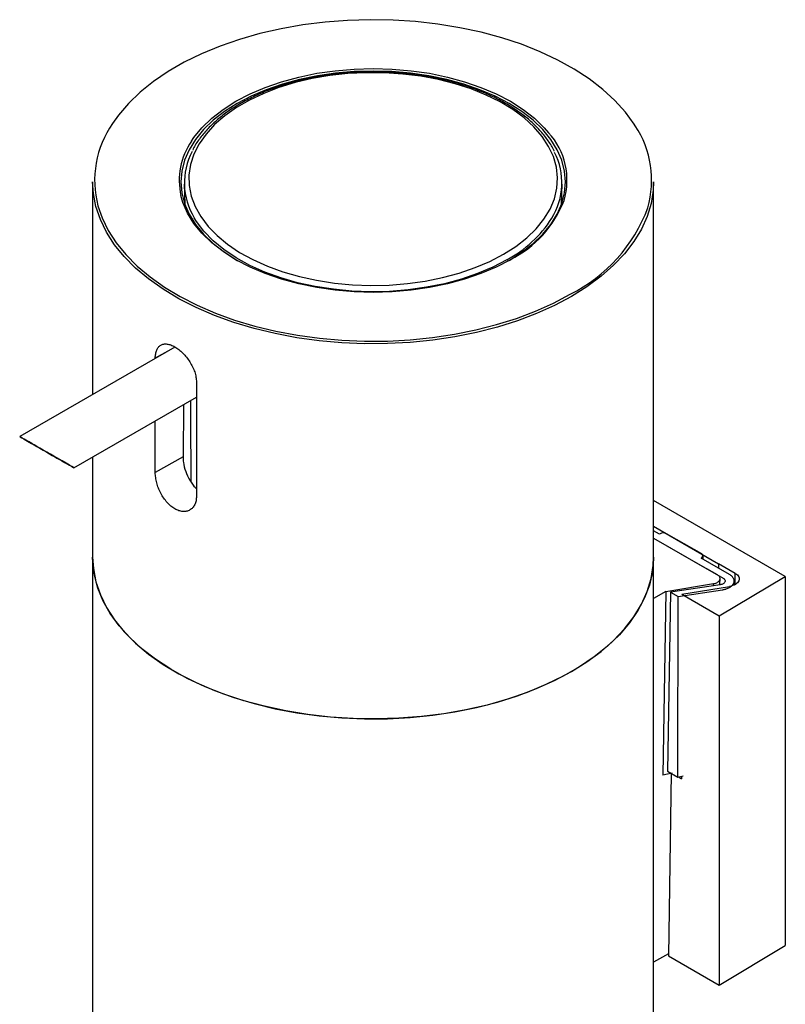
# Model space of a CAD drawing. Header units: millimetres. Extents: x 30 to 230, y 29 to 193.
# Tile 5 of 6: x 201 to 230, y 64 to 100. Entities that reach past the tile are written whole.
import ezdxf

# ---------------------------------------------------------------- set-up
doc = ezdxf.new("R2010")
doc.units = ezdxf.units.MM

msp = doc.modelspace()

# ---------------------------------------------------------------- linework, layer by layer
at = {"color": 7, "linetype": 'Continuous', "lineweight": 25}
for p, q in [((204.063, 94.335), (204.063, 86.503)), ((207.437, 94.256), (207.453, 93.528)), ((221.34, 93.528), (221.355, 94.256)), ((224.73, 80.508), (224.73, 94.335)), ((207.086, 88.248), (201.375, 84.952)), ((206.371, 87.836), (206.371, 87.842)), ((207.886, 86.967), (207.886, 82.748)), ((203.375, 83.797), (207.886, 86.401)), ((207.407, 86.125), (207.393, 84.202)), ((206.371, 83.623), (206.371, 85.527)), ((204.063, 84.194), (204.063, 80.508)), ((207.393, 84.202), (206.371, 83.623)), ((229.579, 79.797), (224.73, 82.597)), ((224.73, 81.645), (227.118, 80.266)), ((224.944, 81.358), (224.73, 81.481)), ((224.968, 81.371), (224.944, 81.358)), ((226.5, 80.623), (225.203, 81.371)), ((224.73, 81.209), (226.685, 80.08)), ((224.73, 81.209), (227.289, 79.732)), ((204.063, 80.508), (204.063, 35.599)), ((224.73, 35.599), (224.73, 80.508)), ((226.476, 80.473), (226.5, 80.487)), ((227.525, 79.868), (226.476, 80.473)), ((226.548, 80.431), (226.548, 80.555)), ((227.737, 79.909), (227.118, 80.266)), ((227.08, 79.853), (226.685, 80.08)), ((225.178, 79.236), (226.937, 79.532)), ((227.175, 79.49), (225.354, 79.216)), ((227.148, 78.344), (229.579, 79.797)), ((227.172, 79.509), (227.177, 79.714)), ((227.696, 79.482), (227.696, 79.631)), ((229.579, 79.797), (229.579, 66.188)), ((225.178, 79.236), (224.73, 78.984)), ((225.178, 79.236), (225.066, 72.473)), ((225.354, 79.216), (225.239, 72.614)), ((225.354, 79.216), (225.627, 79.058)), ((225.627, 79.058), (227.26, 79.304)), ((225.769, 79.14), (227.52, 79.427)), ((225.769, 79.14), (227.148, 78.344)), ((225.616, 72.397), (225.627, 79.058)), ((227.148, 78.344), (227.148, 64.735)), ((225.239, 72.614), (225.616, 72.397)), ((225.409, 72.543), (225.066, 72.473)), ((225.379, 72.56), (225.277, 65.815)), ((225.616, 72.397), (225.819, 72.443)), ((225.648, 72.405), (225.757, 72.342)), ((225.757, 72.429), (225.757, 72.342)), ((227.148, 64.735), (229.579, 66.188)), ((225.278, 65.89), (224.73, 65.585)), ((225.277, 65.815), (227.148, 64.735))]:
    msp.add_line(p, q, dxfattribs=at)
at = {"color": 1, "linetype": 'Continuous', "lineweight": 25}
for p, q in [((206.939, 88.163), (206.371, 87.842)), ((227.118, 80.266), (227.115, 80.104)), ((227.731, 79.498), (227.737, 79.909)), ((226.936, 79.454), (226.937, 79.532))]:
    msp.add_line(p, q, dxfattribs=at)
at = {"color": 7, "linetype": 'Continuous', "lineweight": 25, "flags": 128}
for points in [[(224.05, 96.406), (224.016, 96.461), (223.691, 96.906), (223.305, 97.335), (222.859, 97.745), (222.357, 98.132), (221.802, 98.494), (221.198, 98.829), (220.549, 99.134), (219.858, 99.408), (219.132, 99.648), (218.373, 99.854), (217.589, 100.022), (216.783, 100.154), (215.961, 100.247), (215.129, 100.301), (214.292, 100.316), (213.455, 100.291), (212.625, 100.227), (211.807, 100.125), (211.005, 99.984), (210.227, 99.806), (209.476, 99.591), (208.758, 99.342), (208.077, 99.061), (207.439, 98.748), (206.847, 98.406), (206.305, 98.037), (205.816, 97.644), (205.385, 97.23), (205.014, 96.796), (204.797, 96.492)], [(219.2, 91.671), (219.654, 91.961), (220.056, 92.275), (220.402, 92.612), (220.688, 92.966), (220.912, 93.335), (221.071, 93.715), (221.163, 94.102), (221.189, 94.493), (221.146, 94.883), (221.037, 95.269), (220.862, 95.646), (220.622, 96.012), (220.321, 96.362), (219.961, 96.693), (219.545, 97.002), (219.078, 97.285), (218.565, 97.54), (218.01, 97.764), (217.42, 97.955), (216.799, 98.112), (216.154, 98.232), (215.492, 98.314), (214.819, 98.358), (214.142, 98.363), (213.468, 98.329), (212.802, 98.256), (212.153, 98.145), (211.525, 97.998), (210.927, 97.815), (210.363, 97.599), (209.838, 97.352), (209.36, 97.075), (208.931, 96.773), (208.556, 96.447), (208.24, 96.101), (207.985, 95.739), (207.793, 95.364), (207.667, 94.98), (207.608, 94.591), (207.617, 94.2), (207.692, 93.811), (207.835, 93.429), (208.043, 93.057), (208.313, 92.699), (208.645, 92.358), (209.033, 92.037), (209.475, 91.741), (209.965, 91.472), (210.5, 91.232), (211.073, 91.024), (211.68, 90.85), (212.313, 90.711), (212.967, 90.61), (213.636, 90.547), (214.312, 90.523), (214.988, 90.537), (215.659, 90.591), (216.317, 90.683), (216.957, 90.812), (217.57, 90.977), (218.153, 91.177), (218.697, 91.409), (219.2, 91.671)], [(207.701, 95.837), (207.791, 95.969), (208.091, 96.335), (208.452, 96.682), (208.87, 97.008), (209.341, 97.308), (209.861, 97.58), (210.424, 97.821), (211.026, 98.029), (211.66, 98.203), (212.321, 98.339), (213.001, 98.437), (213.695, 98.497), (214.396, 98.517), (215.097, 98.497), (215.791, 98.437), (216.472, 98.339), (217.132, 98.203), (217.766, 98.029), (218.368, 97.821), (218.932, 97.58), (219.452, 97.308), (219.923, 97.008), (220.341, 96.682), (220.701, 96.335), (220.861, 96.152)], [(219.403, 91.444), (219.405, 91.444), (219.871, 91.742), (220.285, 92.064), (220.643, 92.408), (220.94, 92.771), (221.174, 93.149), (221.343, 93.538), (221.445, 93.935), (221.479, 94.336), (221.445, 94.736), (221.343, 95.133), (221.174, 95.522), (220.94, 95.9), (220.643, 96.263), (220.285, 96.607), (219.871, 96.929), (219.405, 97.227), (218.89, 97.496), (218.331, 97.735), (217.735, 97.941), (217.107, 98.113), (216.452, 98.248), (215.778, 98.346), (215.09, 98.405), (214.396, 98.424), (213.702, 98.405), (213.014, 98.346), (212.34, 98.248), (211.686, 98.113), (211.057, 97.941), (210.461, 97.735), (209.903, 97.496), (209.388, 97.227), (209.388, 97.227)], [(209.388, 97.227), (208.921, 96.929), (208.507, 96.607), (208.15, 96.263), (207.853, 95.9), (207.618, 95.522), (207.45, 95.133), (207.348, 94.736), (207.313, 94.336), (207.348, 93.935), (207.45, 93.538), (207.618, 93.149), (207.853, 92.771), (208.15, 92.408), (208.507, 92.064), (208.921, 91.742), (209.388, 91.444), (209.408, 91.433)], [(221.703, 90.117), (221.083, 89.787), (220.419, 89.488), (219.714, 89.22), (218.974, 88.987), (218.204, 88.79), (217.408, 88.629), (216.593, 88.506), (215.762, 88.422), (214.923, 88.377), (214.08, 88.373), (213.239, 88.407), (212.406, 88.481), (211.586, 88.595), (210.785, 88.746), (210.008, 88.934), (209.26, 89.159), (208.546, 89.418), (207.871, 89.709), (207.24, 90.032), (206.656, 90.383), (206.124, 90.76), (205.647, 91.161), (205.228, 91.584), (204.87, 92.024), (204.575, 92.48), (204.346, 92.948), (204.184, 93.426), (204.089, 93.909), (204.063, 94.335)], [(224.73, 94.335), (224.716, 94.031), (224.639, 93.546), (224.493, 93.067), (224.281, 92.596), (224.002, 92.137), (223.66, 91.692), (223.256, 91.265), (222.793, 90.858), (222.274, 90.475), (221.703, 90.117)], [(219.452, 91.471), (218.932, 91.199), (218.368, 90.958), (217.766, 90.75), (217.132, 90.576), (216.472, 90.44), (215.791, 90.342), (215.097, 90.282), (214.396, 90.262), (213.695, 90.282), (213.001, 90.342), (212.321, 90.44), (211.66, 90.576), (211.026, 90.75), (210.424, 90.958), (209.861, 91.199), (209.341, 91.471), (208.87, 91.771), (208.452, 92.096), (208.091, 92.444), (207.791, 92.81), (207.555, 93.191), (207.384, 93.584), (207.312, 93.834)], [(204.258, 93.454), (204.411, 93.012), (204.639, 92.546), (204.931, 92.093), (205.287, 91.656), (205.703, 91.236), (206.177, 90.838), (206.706, 90.463), (207.286, 90.114), (207.914, 89.794), (208.584, 89.504), (209.293, 89.247), (210.036, 89.024), (210.808, 88.836), (211.604, 88.686), (212.419, 88.574), (213.247, 88.5), (214.082, 88.465), (214.92, 88.47), (215.754, 88.515), (216.579, 88.598), (217.389, 88.72), (218.18, 88.88), (218.945, 89.076), (219.68, 89.308), (220.38, 89.573), (221.04, 89.871), (221.656, 90.199)], [(224.73, 80.508), (224.729, 80.447), (224.686, 79.961), (224.575, 79.479), (224.395, 79.004), (224.15, 78.538), (223.839, 78.086), (223.466, 77.649), (223.032, 77.232), (222.54, 76.837), (221.995, 76.466), (221.399, 76.122), (220.756, 75.807), (220.071, 75.523), (219.348, 75.273), (218.593, 75.057), (217.809, 74.878), (217.003, 74.736), (216.179, 74.632), (215.344, 74.568), (214.502, 74.543), (213.659, 74.558), (212.821, 74.613), (211.994, 74.706), (211.183, 74.839), (210.393, 75.009), (209.63, 75.215), (208.899, 75.457), (208.204, 75.733), (207.55, 76.04), (206.942, 76.377), (206.383, 76.742), (205.878, 77.131), (205.43, 77.543), (205.041, 77.975), (204.714, 78.424), (204.452, 78.886), (204.256, 79.359), (204.128, 79.84), (204.068, 80.326), (204.063, 80.508)], [(204.063, 80.508), (204.089, 80.083), (204.184, 79.599), (204.346, 79.122), (204.575, 78.653), (204.87, 78.197), (205.228, 77.757), (205.647, 77.335), (206.124, 76.933), (206.656, 76.556), (207.24, 76.205), (207.871, 75.883), (208.546, 75.591), (209.26, 75.332), (210.008, 75.108), (210.785, 74.919), (211.586, 74.768), (212.406, 74.655), (213.239, 74.58), (214.08, 74.546), (214.923, 74.551), (215.762, 74.595), (216.593, 74.679), (217.408, 74.802), (218.204, 74.963), (218.974, 75.16), (219.714, 75.394), (220.419, 75.661), (221.083, 75.96), (221.703, 76.29)], [(221.703, 76.29), (222.274, 76.648), (222.793, 77.032), (223.256, 77.438), (223.66, 77.865), (224.002, 78.31), (224.281, 78.769), (224.493, 79.24), (224.639, 79.72), (224.716, 80.204), (224.73, 80.508)]]:
    msp.add_lwpolyline(points, dxfattribs=at)
at = {"color": 1, "linetype": 'Continuous', "lineweight": 25, "flags": 128}
msp.add_lwpolyline([(219.317, 91.465), (218.803, 91.196), (218.245, 90.958), (217.648, 90.753), (217.019, 90.584), (216.365, 90.452), (215.69, 90.358), (215.003, 90.303), (214.309, 90.288), (213.617, 90.313), (212.932, 90.378), (212.262, 90.481), (211.613, 90.623), (210.992, 90.801), (210.404, 91.014), (209.857, 91.26), (209.354, 91.536), (208.901, 91.84), (208.504, 92.168), (208.164, 92.517), (207.887, 92.884), (207.806, 93.014)], dxfattribs=at)
at = {"color": 1, "linetype": 'Continuous', "lineweight": 25}
for centre, radius, start, end in [((207.795, 94.393), 3.659, 145.0092, 194.8678), ((221.003, 94.392), 3.653, 343.9636, 33.465), ((209.813, 94.388), 2.561, 145.5268, 192.4827), ((218.918, 94.394), 2.62, 343.567, 42.1283), ((217.179, 95.444), 4.518, 298.2542, 327.1946)]:
    msp.add_arc(centre, radius, start, end, dxfattribs=at)
at = {"color": 7, "linetype": 'Continuous', "lineweight": 25}
for centre, radius, start, end in [((209.898, 94.303), 2.457, 151.8627, 211.6431), ((218.881, 94.303), 2.468, 328.0477, 27.0189), ((217.584, 95.154), 4.129, 296.8892, 338.6923), ((219.076, 95.388), 5.795, 296.4292, 339.7553), ((225.085, 81.144), 0.256, 62.6097, 117.3898), ((226.474, 80.555), 0.0728, 290.7847, 69.2166)]:
    msp.add_arc(centre, radius, start, end, dxfattribs=at)
msp.add_ellipse((215.593, 294.18), major_axis=(2.416, 427.378), ratio=0.018082, start_param=2.078943, end_param=2.086974, dxfattribs=at)
for major_axis in [(1, -0.577), (0.667, -0.385)]:
    msp.add_ellipse((202.375, 84.374), major_axis=major_axis, ratio=0.00007, dxfattribs=at)
for points, knots in [([(221.068, 95.474), (221.067, 95.478), (221.013, 95.607), (220.853, 95.85), (220.586, 96.199), (220.257, 96.531), (219.879, 96.843), (219.452, 97.133), (218.981, 97.397), (218.469, 97.635), (217.923, 97.843), (217.345, 98.02), (216.743, 98.164), (216.12, 98.276), (215.482, 98.352), (214.835, 98.394), (214.184, 98.4), (213.535, 98.371), (212.893, 98.306), (212.264, 98.207), (211.654, 98.074), (211.067, 97.908), (210.509, 97.71), (209.985, 97.483), (209.499, 97.227), (209.055, 96.945), (208.658, 96.639), (208.31, 96.312), (208.021, 95.965), (207.833, 95.697), (207.762, 95.542), (207.748, 95.512)], [0, 0, 0, 0, 0.001213, 0.037348, 0.07369, 0.11021, 0.146853, 0.183568, 0.220314, 0.257061, 0.293794, 0.330511, 0.367209, 0.403893, 0.440564, 0.477227, 0.513887, 0.550547, 0.587212, 0.623885, 0.660571, 0.697274, 0.734, 0.77075, 0.807526, 0.844326, 0.881141, 0.917944, 0.954698, 0.991348, 1, 1, 1, 1]), ([(206.371, 87.842), (206.371, 87.899), (206.376, 87.953), (206.393, 88.053), (206.406, 88.099), (206.441, 88.181), (206.462, 88.216), (206.512, 88.277), (206.541, 88.302), (206.606, 88.34), (206.641, 88.352), (206.719, 88.366), (206.761, 88.366), (206.849, 88.355), (206.895, 88.344), (206.991, 88.309), (207.04, 88.285), (207.138, 88.228), (207.189, 88.194), (207.288, 88.117), (207.337, 88.074), (207.432, 87.979), (207.479, 87.927), (207.566, 87.819), (207.606, 87.763), (207.682, 87.643), (207.716, 87.582), (207.776, 87.459), (207.802, 87.395), (207.844, 87.269), (207.859, 87.208), (207.881, 87.085), (207.886, 87.025), (207.886, 86.967)], [0, 0, 0, 0, 0.0625, 0.0625, 0.125, 0.125, 0.1875, 0.1875, 0.25, 0.25, 0.3125, 0.3125, 0.375, 0.375, 0.4375, 0.4375, 0.5, 0.5, 0.5625, 0.5625, 0.625, 0.625, 0.6875, 0.6875, 0.75, 0.75, 0.8125, 0.8125, 0.875, 0.875, 0.9375, 0.9375, 1, 1, 1, 1]), ([(207.393, 84.202), (207.395, 84.135), (207.402, 83.968), (207.48, 83.665), (207.633, 83.344), (207.778, 83.123), (207.873, 83.049), (207.886, 83.039)], [0, 0, 0, 0, 0.174057, 0.434116, 0.695571, 0.958203, 1, 1, 1, 1]), ([(207.886, 82.748), (207.886, 82.69), (207.881, 82.636), (207.86, 82.534), (207.844, 82.486), (207.802, 82.4), (207.777, 82.362), (207.717, 82.296), (207.682, 82.268), (207.607, 82.224), (207.567, 82.209), (207.479, 82.19), (207.433, 82.187), (207.338, 82.194), (207.289, 82.204), (207.189, 82.236), (207.139, 82.259), (207.041, 82.316), (206.991, 82.351), (206.896, 82.43), (206.85, 82.475), (206.762, 82.574), (206.72, 82.628), (206.642, 82.742), (206.607, 82.801), (206.541, 82.927), (206.512, 82.99), (206.462, 83.12), (206.441, 83.186), (206.406, 83.316), (206.393, 83.379), (206.376, 83.504), (206.371, 83.565), (206.371, 83.623)], [0, 0, 0, 0, 0.0625, 0.0625, 0.125, 0.125, 0.1875, 0.1875, 0.25, 0.25, 0.3125, 0.3125, 0.375, 0.375, 0.4375, 0.4375, 0.5, 0.5, 0.5625, 0.5625, 0.625, 0.625, 0.6875, 0.6875, 0.75, 0.75, 0.8125, 0.8125, 0.875, 0.875, 0.9375, 0.9375, 1, 1, 1, 1]), ([(226.937, 79.532), (226.965, 79.537), (226.991, 79.543), (227.041, 79.56), (227.064, 79.571), (227.123, 79.607), (227.152, 79.636), (227.181, 79.701), (227.181, 79.735), (227.15, 79.799), (227.121, 79.829), (227.08, 79.853)], [0, 0, 0, 0, 0.125, 0.125, 0.25, 0.25, 0.5, 0.5, 0.75, 0.75, 1, 1, 1, 1]), ([(227.26, 79.304), (227.272, 79.306), (227.296, 79.31), (227.332, 79.318), (227.367, 79.326), (227.413, 79.34), (227.466, 79.361), (227.543, 79.399), (227.622, 79.458), (227.682, 79.54), (227.702, 79.629), (227.686, 79.703), (227.653, 79.758), (227.619, 79.798), (227.577, 79.835), (227.542, 79.857), (227.525, 79.868)], [0, 0, 0, 0, 0.031394, 0.062634, 0.093856, 0.125193, 0.187682, 0.250321, 0.375177, 0.500033, 0.624889, 0.749745, 0.812233, 0.874873, 0.937323, 1, 1, 1, 1]), ([(227.289, 79.732), (227.295, 79.728), (227.307, 79.721), (227.323, 79.708), (227.336, 79.695), (227.346, 79.681), (227.358, 79.66), (227.366, 79.629), (227.356, 79.591), (227.331, 79.556), (227.29, 79.526), (227.238, 79.502), (227.196, 79.494), (227.175, 79.49)], [0, 0, 0, 0, 0.050705, 0.100543, 0.150069, 0.199848, 0.25044, 0.375188, 0.500295, 0.625044, 0.750151, 0.874806, 1, 1, 1, 1])]:
    msp.add_open_spline(points, degree=3, knots=knots, dxfattribs=at)
msp.add_open_spline([(227.737, 79.909), (227.798, 79.873), (227.888, 79.784), (227.89, 79.628), (227.757, 79.493), (227.603, 79.44), (227.52, 79.427)], degree=3, dxfattribs=at)

doc.saveas('drawing.dxf')
